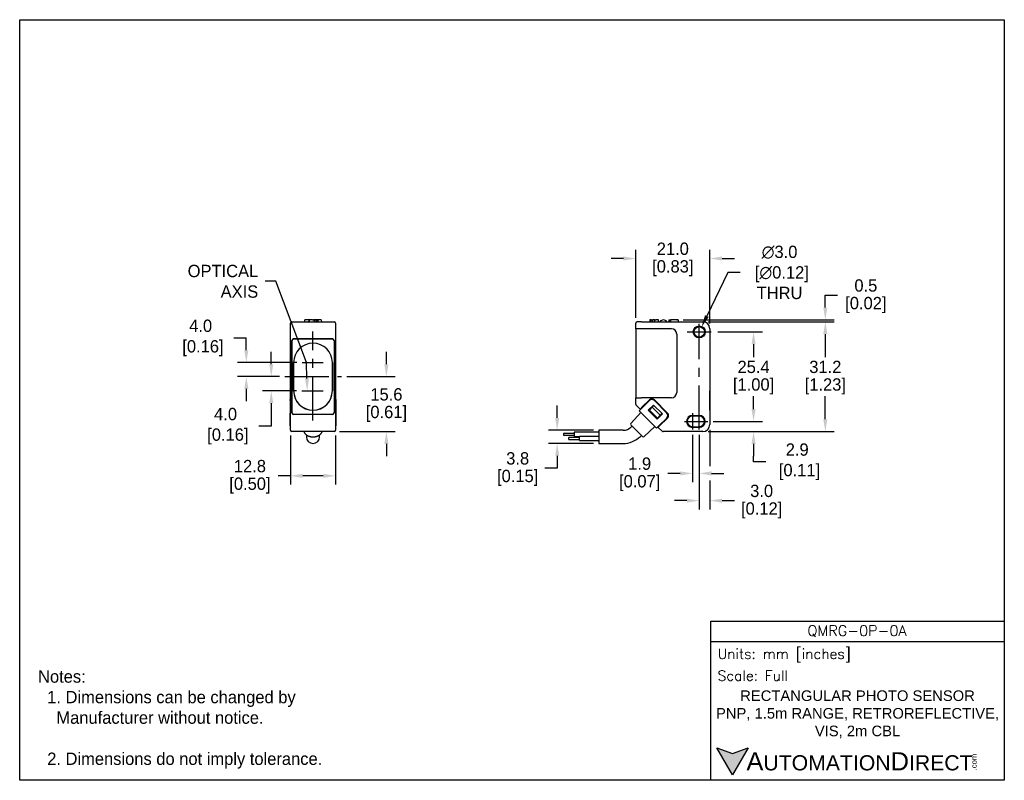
# Model space of a CAD drawing. Header units: inches. Extents: x 0 to 279, y 0 to 216.
import ezdxf
from ezdxf import colors
from ezdxf.entities.mleader import LeaderData, LeaderLine
from ezdxf.math import Vec2, Vec3

# ---------------------------------------------------------------- set-up
doc = ezdxf.new("R2010")
doc.units = ezdxf.units.IN
doc.header["$LTSCALE"] = 10
doc.header["$MEASUREMENT"] = 0
doc.linetypes.add('CENTER', pattern=[2, 1.25, -0.25, 0.25, -0.25])
for name, color, linetype in [('CENTERLINE', 40, 'CENTER'), ('DIMENSIONS', 140, 'Continuous'), ('TEXT', 140, 'Continuous')]:
    doc.layers.add(name, color=color, linetype=linetype)
doc.styles.add('\\M+2ABAC\\M+2A6A11', font='txt')
doc.styles.add('ROMANS', font='romans.shx')
doc.dimstyles.get("Standard").update_dxf_attribs({"dimtxt": 3.5, "dimasz": 3.5, "dimexe": 2.5, "dimexo": 1.5, "dimgap": 1, "dimtad": 0, "dimtih": 1, "dimtoh": 1, "dimdec": 1, "dimzin": 0, "dimdsep": 46, "dimtxsty": 'Standard', "dimcen": 0, "dimadec": 0, "dimazin": 0, "dimtfac": 1, "dimtdec": 1, "dimtofl": 0, "dimtmove": 0, "dimatfit": 3, "dimfxl": 0, "dimtolj": 1, "dimtzin": 0, "dimarcsym": 0})

# ---------------------------------------------------------------- blocks, each defined once
blk = doc.blocks.new('*D0')
at = {"layer": 'DEFPOINTS', "color": 0}
for p in [(195.83, 148.11), (174.83, 129.78), (195.83, 128.18)]:
    blk.add_point(p, dxfattribs=at)
at = {"layer": 'DIMENSIONS', "color": 0, "lineweight": -2}
for p, q in [((171.33, 148.11), (167.83, 148.11)), ((174.83, 131.28), (174.83, 150.61)), ((195.83, 129.68), (195.83, 150.61)), ((199.33, 148.11), (202.83, 148.11))]:
    blk.add_line(p, q, dxfattribs=at)
at = {"layer": 'DIMENSIONS', "color": 0}
for points in [[(171.33, 148.69), (171.33, 147.53), (174.83, 148.11)], [(199.33, 148.69), (199.33, 147.53), (195.83, 148.11)]]:
    blk.add_solid(points, dxfattribs=at)
at = {"layer": 'DIMENSIONS', "color": 0, "char_height": 3.5, "attachment_point": 5}
for s, insert in [('\\A1;21.0', (185.33, 150.86)), ('\\A1;[0.83]', (185.33, 145.36))]:
    blk.add_mtext(s, dxfattribs=dict(at, insert=insert))
blk = doc.blocks.new('*D1')
at = {"layer": 'DEFPOINTS', "color": 0}
for p in [(76.83, 99.38), (89.63, 99.38), (76.83, 86.42)]:
    blk.add_point(p, dxfattribs=at)
at = {"layer": 'DIMENSIONS', "color": 0, "lineweight": -2}
for p, q in [((76.83, 97.88), (76.83, 83.92)), ((89.63, 97.88), (89.63, 83.92)), ((76.83, 86.42), (73.33, 86.42)), ((86.13, 86.42), (80.33, 86.42))]:
    blk.add_line(p, q, dxfattribs=at)
at = {"layer": 'DIMENSIONS', "color": 0}
for points in [[(80.33, 87.01), (80.33, 85.84), (76.83, 86.42)], [(86.13, 87.01), (86.13, 85.84), (89.63, 86.42)]]:
    blk.add_solid(points, dxfattribs=at)
at = {"layer": 'DIMENSIONS', "color": 0, "char_height": 3.5, "attachment_point": 5}
for s, insert in [('\\A1;12.8', (65.33, 89.17)), ('\\A1;[0.50]', (65.33, 83.67))]:
    blk.add_mtext(s, dxfattribs=dict(at, insert=insert))
blk = doc.blocks.new('*D2')
at = {"layer": 'DEFPOINTS', "color": 0}
for p in [(91.3, 114.58), (104.06, 114.58), (89.23, 98.98)]:
    blk.add_point(p, dxfattribs=at)
at = {"layer": 'DIMENSIONS', "color": 0, "lineweight": -2}
for p, q in [((104.06, 118.08), (104.06, 121.58)), ((92.8, 114.58), (106.56, 114.58)), ((90.73, 98.98), (106.56, 98.98)), ((104.06, 95.48), (104.06, 91.98))]:
    blk.add_line(p, q, dxfattribs=at)
at = {"layer": 'DIMENSIONS', "color": 0}
for points in [[(103.47, 118.08), (104.64, 118.08), (104.06, 114.58)], [(103.47, 95.48), (104.64, 95.48), (104.06, 98.98)]]:
    blk.add_solid(points, dxfattribs=at)
at = {"layer": 'DIMENSIONS', "color": 0, "char_height": 3.5, "attachment_point": 5}
for s, insert in [('\\A1;15.6', (104.06, 109.53)), ('\\A1;[0.61]', (104.06, 104.03))]:
    blk.add_mtext(s, dxfattribs=dict(at, insert=insert))
blk = doc.blocks.new('*D3')
at = {"layer": 'DEFPOINTS', "color": 0}
for p in [(64.31, 118.58), (80.12, 118.58), (75.22, 114.58)]:
    blk.add_point(p, dxfattribs=at)
at = {"layer": 'DIMENSIONS', "color": 0, "lineweight": -2}
for p, q in [((60.81, 125.58), (64.31, 125.58)), ((64.31, 122.08), (64.31, 125.58)), ((78.62, 118.58), (61.81, 118.58)), ((73.72, 114.58), (61.81, 114.58)), ((64.31, 111.08), (64.31, 107.58))]:
    blk.add_line(p, q, dxfattribs=at)
at = {"layer": 'DIMENSIONS', "color": 0}
for points in [[(63.73, 122.08), (64.89, 122.08), (64.31, 118.58)], [(63.73, 111.08), (64.89, 111.08), (64.31, 114.58)]]:
    blk.add_solid(points, dxfattribs=at)
at = {"layer": 'DIMENSIONS', "color": 0, "insert": (51.35, 125.58), "char_height": 3.5, "attachment_point": 5}
blk.add_mtext('\\A1;4.0\\P [0.16]', dxfattribs=at)
blk = doc.blocks.new('*D4')
at = {"layer": 'DEFPOINTS', "color": 0}
for p in [(75.22, 114.58), (71.38, 110.55), (80.04, 110.55)]:
    blk.add_point(p, dxfattribs=at)
at = {"layer": 'DIMENSIONS', "color": 0, "lineweight": -2}
for p, q in [((71.38, 118.08), (71.38, 121.58)), ((73.72, 114.58), (68.88, 114.58)), ((78.54, 110.55), (68.88, 110.55)), ((71.38, 107.05), (71.38, 100.52)), ((71.38, 100.52), (67.88, 100.52))]:
    blk.add_line(p, q, dxfattribs=at)
at = {"layer": 'DIMENSIONS', "color": 0}
for points in [[(70.8, 118.08), (71.96, 118.08), (71.38, 114.58)], [(70.8, 107.05), (71.96, 107.05), (71.38, 110.55)]]:
    blk.add_solid(points, dxfattribs=at)
at = {"layer": 'DIMENSIONS', "color": 0, "insert": (58.42, 100.52), "char_height": 3.5, "attachment_point": 5}
blk.add_mtext('\\A1;4.0\\P [0.16]', dxfattribs=at)
blk = doc.blocks.new('*D5')
at = {"layer": 'DEFPOINTS', "color": 0}
for p in [(164.35, 99.36), (152.52, 95.61), (164.35, 95.61)]:
    blk.add_point(p, dxfattribs=at)
at = {"layer": 'DIMENSIONS', "color": 0, "lineweight": -2}
for p, q in [((152.52, 102.86), (152.52, 106.36)), ((162.85, 99.36), (150.02, 99.36)), ((162.85, 95.61), (150.02, 95.61)), ((152.52, 92.11), (152.52, 88.61)), ((152.52, 88.61), (149.02, 88.61))]:
    blk.add_line(p, q, dxfattribs=at)
at = {"layer": 'DIMENSIONS', "color": 0}
for points in [[(151.94, 102.86), (153.1, 102.86), (152.52, 99.36)], [(151.94, 92.11), (153.1, 92.11), (152.52, 95.61)]]:
    blk.add_solid(points, dxfattribs=at)
at = {"layer": 'DIMENSIONS', "color": 0, "char_height": 3.5, "attachment_point": 5}
for s, insert in [('\\A1;3.8', (141.31, 91.36)), ('\\A1;[0.15]', (141.31, 85.86))]:
    blk.add_mtext(s, dxfattribs=dict(at, insert=insert))
blk = doc.blocks.new('*D6')
at = {"layer": 'DEFPOINTS', "color": 0}
for p in [(186.81, 130.68), (193.83, 130.18), (228.61, 130.68)]:
    blk.add_point(p, dxfattribs=at)
at = {"layer": 'DIMENSIONS', "color": 0, "lineweight": -2}
for p, q in [((228.61, 134.18), (228.61, 137.68)), ((228.61, 137.68), (232.11, 137.68)), ((188.31, 130.68), (231.11, 130.68)), ((195.33, 130.18), (231.11, 130.18)), ((228.61, 126.68), (228.61, 123.18))]:
    blk.add_line(p, q, dxfattribs=at)
at = {"layer": 'DIMENSIONS', "color": 0}
for points in [[(228.02, 134.18), (229.19, 134.18), (228.61, 130.68)], [(228.02, 126.68), (229.19, 126.68), (228.61, 130.18)]]:
    blk.add_solid(points, dxfattribs=at)
at = {"layer": 'DIMENSIONS', "color": 0, "char_height": 3.5, "attachment_point": 5}
for s, insert in [('\\A1;0.5', (240.11, 140.43)), ('\\A1;[0.02]', (240.11, 134.93))]:
    blk.add_mtext(s, dxfattribs=dict(at, insert=insert))
blk = doc.blocks.new('*D7')
at = {"layer": 'DEFPOINTS', "color": 0}
for p in [(193.83, 130.18), (193.83, 98.98), (228.61, 98.98)]:
    blk.add_point(p, dxfattribs=at)
at = {"layer": 'DIMENSIONS', "color": 0, "lineweight": -2}
for p, q in [((195.33, 130.18), (231.11, 130.18)), ((228.61, 126.68), (228.61, 120.08)), ((228.61, 102.48), (228.61, 109.08)), ((195.33, 98.98), (231.11, 98.98))]:
    blk.add_line(p, q, dxfattribs=at)
at = {"layer": 'DIMENSIONS', "color": 0}
for points in [[(228.02, 126.68), (229.19, 126.68), (228.61, 130.18)], [(228.02, 102.48), (229.19, 102.48), (228.61, 98.98)]]:
    blk.add_solid(points, dxfattribs=at)
at = {"layer": 'DIMENSIONS', "color": 0, "char_height": 3.5, "attachment_point": 5}
for s, insert in [('\\A1;31.2', (228.61, 117.33)), ('\\A1;[1.23]', (228.61, 111.83))]:
    blk.add_mtext(s, dxfattribs=dict(at, insert=insert))
blk = doc.blocks.new('*D8')
at = {"layer": 'DEFPOINTS', "color": 0}
for p in [(196.61, 127.28), (208.25, 127.28), (196.91, 101.88)]:
    blk.add_point(p, dxfattribs=at)
at = {"layer": 'DIMENSIONS', "color": 0, "lineweight": -2}
for p, q in [((198.11, 127.28), (210.75, 127.28)), ((208.25, 123.78), (208.25, 120.08)), ((208.25, 105.38), (208.25, 109.08)), ((198.41, 101.88), (210.75, 101.88))]:
    blk.add_line(p, q, dxfattribs=at)
at = {"layer": 'DIMENSIONS', "color": 0}
for points in [[(207.67, 123.78), (208.83, 123.78), (208.25, 127.28)], [(207.67, 105.38), (208.83, 105.38), (208.25, 101.88)]]:
    blk.add_solid(points, dxfattribs=at)
at = {"layer": 'DIMENSIONS', "color": 0, "char_height": 3.5, "attachment_point": 5}
for s, insert in [('\\A1;25.4', (208.25, 117.33)), ('\\A1;[1.00]', (208.25, 111.83))]:
    blk.add_mtext(s, dxfattribs=dict(at, insert=insert))
blk = doc.blocks.new('*D9')
at = {"layer": 'DEFPOINTS', "color": 0}
for p in [(195.31, 101.88), (193.83, 98.98), (208.25, 98.98)]:
    blk.add_point(p, dxfattribs=at)
at = {"layer": 'DIMENSIONS', "color": 0, "lineweight": -2}
for p, q in [((208.25, 105.38), (208.25, 108.88)), ((196.81, 101.88), (210.75, 101.88)), ((195.33, 98.98), (210.75, 98.98)), ((208.25, 95.48), (208.25, 91.98)), ((208.25, 90.44), (208.25, 91.98)), ((211.75, 90.44), (208.25, 90.44))]:
    blk.add_line(p, q, dxfattribs=at)
at = {"layer": 'DIMENSIONS', "color": 0}
for points in [[(207.67, 105.38), (208.83, 105.38), (208.25, 101.88)], [(207.67, 95.48), (208.83, 95.48), (208.25, 98.98)]]:
    blk.add_solid(points, dxfattribs=at)
at = {"layer": 'DIMENSIONS', "color": 0, "insert": (220.63, 90.44), "char_height": 3.5, "attachment_point": 5}
blk.add_mtext('\\A1;2.9\\P [0.11]', dxfattribs=at)
blk = doc.blocks.new('*D10')
at = {"layer": 'DEFPOINTS', "color": 0}
for p in [(190.93, 99.55), (192.83, 99.54), (190.93, 87.11)]:
    blk.add_point(p, dxfattribs=at)
at = {"layer": 'DIMENSIONS', "color": 0, "lineweight": -2}
for p, q in [((190.93, 98.05), (190.93, 84.61)), ((192.83, 98.04), (192.83, 84.61)), ((187.43, 87.11), (183.93, 87.11)), ((196.33, 87.11), (199.83, 87.11))]:
    blk.add_line(p, q, dxfattribs=at)
at = {"layer": 'DIMENSIONS', "color": 0}
for points in [[(187.43, 87.69), (187.43, 86.52), (190.93, 87.11)], [(196.33, 87.69), (196.33, 86.52), (192.83, 87.11)]]:
    blk.add_solid(points, dxfattribs=at)
at = {"layer": 'DIMENSIONS', "color": 0, "char_height": 3.5, "attachment_point": 5}
for s, insert in [('\\A1;1.9', (175.93, 89.86)), ('\\A1;[0.07]', (175.93, 84.36))]:
    blk.add_mtext(s, dxfattribs=dict(at, insert=insert))
blk = doc.blocks.new('*D11')
at = {"layer": 'DEFPOINTS', "color": 0}
for p in [(195.83, 100.98), (192.83, 99.54), (195.83, 79.38)]:
    blk.add_point(p, dxfattribs=at)
at = {"layer": 'DIMENSIONS', "color": 0, "lineweight": -2}
for p, q in [((192.83, 98.04), (192.83, 76.88)), ((195.83, 99.48), (195.83, 89.14)), ((195.83, 85.1), (195.83, 76.88)), ((189.33, 79.38), (185.83, 79.38)), ((199.33, 79.38), (202.83, 79.38))]:
    blk.add_line(p, q, dxfattribs=at)
at = {"layer": 'DIMENSIONS', "color": 0}
for points in [[(189.33, 79.97), (189.33, 78.8), (192.83, 79.38)], [(199.33, 79.97), (199.33, 78.8), (195.83, 79.38)]]:
    blk.add_solid(points, dxfattribs=at)
at = {"layer": 'DIMENSIONS', "color": 0, "char_height": 3.5, "attachment_point": 5}
for s, insert in [('\\A1;3.0', (210.54, 82.13)), ('\\A1;[0.12]', (210.54, 76.63))]:
    blk.add_mtext(s, dxfattribs=dict(at, insert=insert))
blk = doc.blocks.new('*D12')
at = {"layer": 'DEFPOINTS', "color": 0}
for p in [(193.48, 128.63), (192.18, 125.92)]:
    blk.add_point(p, dxfattribs=at)
at = {"layer": 'DIMENSIONS', "color": 0, "lineweight": -2}
for p, q in [((200.91, 144.15), (194.99, 131.78)), ((204.41, 144.15), (200.91, 144.15))]:
    blk.add_line(p, q, dxfattribs=at)
at = {"layer": 'DIMENSIONS', "color": 0}
blk.add_solid([(194.47, 132.04), (195.52, 131.53), (193.48, 128.63)], dxfattribs=at)
at = {"layer": 'DIMENSIONS', "color": 0, "insert": (215.62, 144.15), "char_height": 3.5, "attachment_point": 5}
blk.add_mtext('\\A1;∅3.0\\P [∅0.12]\\PTHRU', dxfattribs=at)

msp = doc.modelspace()

# ---------------------------------------------------------------- hatches: boundary and pattern name
at = {"layer": 'TEXT'}
msp.add_hatch(color=256, dxfattribs=at).paths.add_polyline_path([(206.74, 9.21), (202.31, 7.59), (197.87, 9.21), (202.31, 1.53)])

# ---------------------------------------------------------------- linework, layer by layer
for p, q in [((76.83, 128.18), (76.83, 129.78)), ((77.23, 130.18), (89.23, 130.18)), ((80.87, 130.18), (80.88, 130.69)), ((82.87, 130.69), (80.88, 130.69)), ((83.08, 130.68), (82.11, 130.68)), ((82.11, 130.68), (82.11, 130.18)), ((82.87, 130.69), (82.87, 130.68)), ((83.08, 130.68), (83.36, 130.68)), ((83.57, 130.68), (83.36, 130.68)), ((84.1, 130.68), (83.57, 130.68)), ((83.57, 130.68), (83.57, 130.18)), ((83.6, 130.69), (83.6, 130.68)), ((85.59, 130.69), (83.6, 130.69)), ((84.1, 130.68), (84.46, 130.68)), ((84.1, 130.18), (84.1, 130.68)), ((84.7, 130.68), (84.46, 130.68)), ((84.46, 130.18), (84.46, 130.68)), ((84.7, 130.18), (84.7, 130.68)), ((85.59, 130.69), (85.6, 130.18)), ((89.63, 129.78), (89.63, 128.18)), ((174.83, 128.18), (174.83, 129.78)), ((176.48, 130.18), (175.23, 130.18)), ((176.48, 130.18), (193.83, 130.18)), ((179.19, 130.68), (178.82, 130.68)), ((178.82, 130.68), (178.82, 130.18)), ((179.19, 130.68), (179.63, 130.68)), ((179.19, 130.18), (179.19, 130.68)), ((180.21, 130.68), (179.63, 130.68)), ((179.63, 130.18), (179.63, 130.68)), ((180.36, 130.68), (180.21, 130.68)), ((180.21, 130.18), (180.21, 130.68)), ((180.36, 130.68), (180.59, 130.68)), ((181.28, 130.68), (180.59, 130.68)), ((181.28, 130.18), (181.28, 130.68)), ((184.22, 130.68), (184.4, 130.68)), ((184.22, 130.68), (184.22, 130.18)), ((184.4, 130.68), (184.75, 130.68)), ((184.4, 130.18), (184.4, 130.68)), ((186.47, 130.68), (184.75, 130.68)), ((184.75, 130.18), (184.75, 130.68)), ((186.47, 130.68), (186.61, 130.68)), ((186.81, 130.68), (186.61, 130.68)), ((186.81, 130.68), (186.81, 130.18)), ((76.83, 100.98), (76.83, 128.18)), ((89.63, 128.18), (89.63, 100.98)), ((176.48, 128.18), (174.83, 128.18)), ((174.98, 108.58), (174.98, 128.18)), ((184.93, 128.18), (176.48, 128.18)), ((186.43, 126.68), (186.43, 110.08)), ((195.83, 128.18), (195.83, 100.98)), ((77.25, 124.87), (77.25, 104.28)), ((77.25, 104.28), (77.25, 124.87)), ((77.65, 125.27), (88.81, 125.27)), ((88.81, 125.27), (77.65, 125.27)), ((89.21, 124.87), (89.21, 104.28)), ((89.21, 124.87), (89.21, 104.28)), ((195.84, 124.07), (195.83, 124.07)), ((195.84, 124.07), (195.84, 118.58)), ((77.73, 110.58), (77.73, 118.58)), ((77.74, 118.58), (77.74, 110.55)), ((88.73, 110.55), (88.73, 118.58)), ((88.73, 118.58), (88.73, 110.58)), ((195.84, 118.58), (195.84, 110.55)), ((195.84, 105.06), (195.84, 110.55)), ((76.72, 107.79), (76.72, 108.09)), ((76.83, 108.09), (76.72, 108.09)), ((76.72, 107.79), (76.72, 104.26)), ((89.73, 108.09), (89.63, 108.09)), ((89.73, 108.09), (89.73, 107.79)), ((89.73, 107.79), (89.73, 104.26)), ((174.83, 108.58), (176.48, 108.58)), ((174.83, 106.73), (174.83, 108.58)), ((176.05, 105.35), (174.95, 106.45)), ((178.7, 107.79), (176.43, 105.53)), ((184.93, 108.58), (176.48, 108.58)), ((176.48, 105.79), (178.7, 108.01)), ((179.83, 106.52), (178.34, 105.04)), ((179.51, 105.92), (179.97, 106.38)), ((182.37, 103.98), (179.83, 106.52)), ((180.11, 108.01), (183.86, 104.26)), ((180.11, 107.79), (183.65, 104.26)), ((76.72, 102.84), (76.72, 104.26)), ((88.81, 103.88), (77.65, 103.88)), ((88.81, 103.88), (77.65, 103.88)), ((89.73, 104.26), (89.73, 102.84)), ((176.27, 104.42), (173.41, 101.32)), ((175.8, 104.9), (176.43, 105.53)), ((180.75, 99.95), (175.8, 104.9)), ((176.31, 105.62), (176.05, 105.35)), ((176.15, 105.25), (176.05, 105.35)), ((176.48, 105.79), (176.31, 105.62)), ((178.34, 105.04), (180.89, 102.49)), ((179.51, 105.92), (178.7, 105.11)), ((180.96, 102.84), (178.7, 105.11)), ((181.77, 103.65), (179.51, 105.92)), ((180.89, 102.49), (182.37, 103.98)), ((181.77, 103.65), (180.96, 102.84)), ((182.23, 104.12), (181.77, 103.65)), ((190.93, 103.58), (192.83, 103.58)), ((195.83, 105.06), (195.84, 105.06)), ((76.72, 100.58), (76.72, 102.84)), ((76.83, 99.38), (76.83, 100.98)), ((89.63, 100.98), (89.63, 99.38)), ((89.73, 102.84), (89.73, 100.58)), ((176.76, 97.57), (173.42, 100.91)), ((181.38, 100.58), (183.65, 102.84)), ((183.86, 102.84), (181.49, 100.48)), ((192.83, 103.38), (190.93, 103.38)), ((89.23, 98.97), (77.23, 98.97)), ((81.36, 98.05), (81.36, 97.48)), ((85.11, 97.48), (85.11, 98.04)), ((154.35, 98.48), (154.35, 97.96)), ((157.35, 98.48), (154.35, 98.48)), ((154.35, 97.96), (157.35, 97.96)), ((157.35, 98.82), (157.35, 97.63)), ((164.35, 98.82), (157.35, 98.82)), ((164.35, 99.36), (164.35, 95.61)), ((171.26, 99.36), (164.35, 99.36)), ((173.77, 100.56), (173.47, 100.27)), ((176.12, 97.62), (176.42, 97.91)), ((177.18, 97.56), (180.27, 100.42)), ((181.38, 100.58), (180.75, 99.95)), ((181.21, 100.19), (181.1, 100.3)), ((181.21, 100.19), (181.49, 100.48)), ((182.31, 99.09), (181.21, 100.19)), ((193.83, 98.97), (182.59, 98.97)), ((190.93, 100.38), (192.83, 100.38)), ((192.83, 100.18), (190.93, 100.18)), ((155.85, 96.77), (155.85, 97.29)), ((158.85, 97.29), (155.85, 97.29)), ((155.85, 96.77), (158.85, 96.77)), ((157.35, 97.63), (158.85, 97.63)), ((158.85, 96.44), (158.85, 97.63)), ((164.35, 97.63), (158.85, 97.63)), ((158.85, 96.44), (164.35, 96.44)), ((164.35, 95.61), (171.26, 95.61))]:
    msp.add_line(p, q)
for radius in [1.7, 1.5]:
    msp.add_circle((192.83, 127.28), radius)
for centre, radius, start, end in [((77.23, 129.78), 0.4, 90, 180), ((89.23, 129.78), 0.4, 0, 90), ((175.23, 129.78), 0.4, 90, 180), ((182.67, 129.44), 1.25, 36.2948, 143.7052), ((193.83, 128.18), 2, 0, 90), ((184.93, 126.68), 1.5, 0, 90), ((77.65, 124.87), 0.4, 90, 180), ((77.65, 124.87), 0.4, 90, 180), ((83.23, 118.58), 5.5, 0, 180), ((83.23, 118.58), 5.5, 0, 180), ((88.81, 124.87), 0.4, 0, 90), ((88.81, 124.87), 0.4, 0, 90), ((83.23, 110.58), 5.5, 180, 0), ((83.23, 110.55), 5.5, 180, 0), ((184.93, 110.08), 1.5, 270, 0), ((175.23, 106.73), 0.4, 180, 225), ((179.4, 107.3), 1, 45, 135), ((179.4, 107.09), 1, 45, 135), ((77.65, 104.28), 0.4, 180, 270), ((77.65, 104.28), 0.4, 180, 270), ((88.81, 104.28), 0.4, 270, 0), ((88.81, 104.28), 0.4, 270, 0), ((182.94, 103.55), 1, 315, 45), ((183.15, 103.55), 1, 315, 45), ((190.93, 101.88), 1.7, 90, 270), ((192.83, 101.88), 1.7, 270, 90), ((173.63, 101.12), 0.3, 137.2906, 225), ((190.93, 101.88), 1.5, 90, 270), ((192.83, 101.88), 1.5, 270, 90), ((193.83, 100.98), 2, 270, 0), ((77.23, 99.38), 0.4, 180, 270), ((89.23, 99.38), 0.4, 270, 0), ((171.26, 102.48), 3.12, 270, 315), ((182.59, 99.38), 0.4, 225, 270), ((83.23, 97.48), 1.88, 180, 0), ((171.26, 102.48), 6.87, 270, 315), ((176.97, 97.78), 0.3, 225, 312.7094)]:
    msp.add_arc(centre, radius, start, end)
for centre, start_param, end_param in [((77.62, 100.58), 0, 0.499593), ((88.83, 100.58), 2.66571, 3.141593)]:
    msp.add_ellipse(centre, major_axis=(-0.9, 0), ratio=0.707107, start_param=start_param, end_param=end_param)
msp.add_open_spline([(81.81, 130.18), (81.89, 130.27), (81.99, 130.35), (82.11, 130.4)], degree=3)
msp.add_open_spline([(80.65, 98.97), (80.65, 98.97), (80.66, 98.93), (80.69, 98.86), (80.75, 98.75), (80.81, 98.64), (80.87, 98.53), (80.95, 98.43), (81.04, 98.33), (81.13, 98.23), (81.23, 98.14), (81.34, 98.06), (81.46, 97.98), (81.58, 97.9), (81.71, 97.83), (81.84, 97.77), (81.98, 97.71), (82.12, 97.66), (82.27, 97.61), (82.42, 97.57), (82.57, 97.54), (82.73, 97.51), (82.88, 97.5), (83.04, 97.48), (83.2, 97.48), (83.36, 97.48), (83.52, 97.49), (83.68, 97.51), (83.83, 97.53), (83.99, 97.56), (84.14, 97.59), (84.29, 97.64), (84.43, 97.69), (84.57, 97.74), (84.71, 97.8), (84.84, 97.87), (84.96, 97.95), (85.08, 98.03), (85.19, 98.11), (85.3, 98.2), (85.4, 98.29), (85.49, 98.39), (85.57, 98.5), (85.64, 98.6), (85.71, 98.71), (85.76, 98.82), (85.8, 98.91), (85.82, 98.96), (85.82, 98.97)], degree=3, knots=[0.0638271, 0.0638271, 0.0638271, 0.0638271, 0.0645259, 0.0834714, 0.1025023, 0.1216313, 0.1408653, 0.1602047, 0.179645, 0.199177, 0.2187886, 0.2384661, 0.2581957, 0.2779641, 0.2977597, 0.3175726, 0.3373949, 0.35722, 0.3770436, 0.3968636, 0.4166791, 0.43649, 0.4562973, 0.476102, 0.495906, 0.5157112, 0.5355195, 0.5553324, 0.5751521, 0.5949803, 0.6148187, 0.6346683, 0.6545296, 0.6744021, 0.6942842, 0.714173, 0.7340619, 0.7539434, 0.773808, 0.7936438, 0.8134369, 0.8331719, 0.8528329, 0.8724046, 0.8918742, 0.9112327, 0.9304765, 0.9363024, 0.9363024, 0.9363024, 0.9363024])
at = {"layer": 'CENTERLINE'}
for p, q in [((192.83, 99.54), (192.83, 129.59)), ((83.23, 102.12), (83.23, 127.44)), ((189.43, 127.28), (196.23, 127.28)), ((80.12, 118.58), (86.09, 118.58)), ((75.22, 114.58), (91.3, 114.58)), ((80.04, 110.55), (86.14, 110.55)), ((190.93, 104.2), (190.93, 99.55)), ((188.63, 101.88), (195.31, 101.88))]:
    msp.add_line(p, q, dxfattribs=at)
at = {"layer": 'DEFPOINTS'}
msp.add_lwpolyline([(0, 215.9), (279.4, 215.9), (279.4, 0), (0, 0)], close=True, dxfattribs=at)
at = {"layer": 'TEXT'}
msp.add_line((196.09, 39.42), (279.4, 39.42), dxfattribs=at)
for points in [[(196.09, 0), (196.09, 45.17), (279.4, 45.17), (279.4, 0)], [(206.74, 9.21), (202.31, 1.53), (197.87, 9.21), (202.31, 7.59)]]:
    msp.add_lwpolyline(points, close=True, dxfattribs=at)

# ---------------------------------------------------------------- texts
for s, insert, char_height, width, attachment_point, style in [('QMRG-0P-0A', (237.62, 42.33), 3, 55.9017, 5, 'ROMANS'), (' Units: mm [inches]', (196.09, 35.43), 2.8712, 83.3079, 4, 'ROMANS'), (' Scale: Full', (196.09, 29.69), 2.8712, 83.3079, 4, 'ROMANS'), ('{\\fArial|b0|i0|c0|p34;     \\H1.2x;A\\H0.8333x;UTOMATION\\H1.2x;D\\H0.8333x;IRECT}', (197.87, 5.37), 4.3068, 72.9565, 4, '\\M+2ABAC\\M+2A6A11')]:
    msp.add_mtext(s, dxfattribs=dict(at, insert=insert, char_height=char_height, width=width, attachment_point=attachment_point, style=style))
at = {"layer": 'TEXT', "insert": (5.21, 31.21), "char_height": 3.5, "attachment_point": 1}
msp.add_mtext_dynamic_manual_height_columns('Notes:\\P  1. Dimensions can be changed by      \\P    Manufacturer without notice.\\P\\P  2. Dimensions do not imply tolerance.', width=120.7165, gutter_width=1, heights=[0], dxfattribs=at)
at = {"layer": 'TEXT', "insert": (237.75, 18.74), "char_height": 3, "width": 83.8193, "attachment_point": 5}
msp.add_mtext('{\\fArial|b0|i0|c0|p34;RECTANGULAR PHOTO SENSOR\\PPNP, 1.5m RANGE, RETROREFLECTIVE, VIS, 2m CBL}', dxfattribs=at)
at = {"layer": 'TEXT', "insert": (270.01, 2.84), "char_height": 1.5505, "width": 4.5946, "attachment_point": 1, "rotation": 90, "style": '\\M+2ABAC\\M+2A6A11'}
msp.add_mtext('{\\fArial|b0|i0|c0|p34;.com}', dxfattribs=at)

# ---------------------------------------------------------------- dimensions: what is measured, and where the dimension line sits
at = {"layer": 'DIMENSIONS'}
for base, p1, p2, picture, middle in [((195.83, 148.11), (174.83, 129.78), (195.83, 128.18), '*D0', (185.33, 148.11)), ((195.83, 79.38), (192.83, 99.54), (195.83, 100.98), '*D11', (210.54, 79.38)), ((76.83, 86.42), (89.63, 99.38), (76.83, 99.38), '*D1', (65.33, 86.42)), ((190.93, 87.11), (192.83, 99.54), (190.93, 99.55), '*D10', (175.93, 87.11))]:
    dim = msp.add_linear_dim(base=base, p1=p1, p2=p2, dimstyle='Standard', override={"dimpost": '\\X'}, dxfattribs=at)
    dim.commit()
    dim.dimension.update_dxf_attribs({"geometry": picture, "text_midpoint": middle})
dim = msp.add_diameter_dim_2p(p1=(192.18, 125.92), p2=(193.48, 128.63), text='<>\\PTHRU', dimstyle='Standard', override={"dimpost": '\\X'}, dxfattribs=at)
dim.commit()
dim.dimension.update_dxf_attribs({"geometry": '*D12', "text_midpoint": (215.62, 144.15), "dimtype": 163})
for base, p1, p2, picture, middle in [((228.61, 130.68), (193.83, 130.18), (186.81, 130.68), '*D6', (240.11, 137.68)), ((228.61, 98.97), (193.83, 130.18), (193.83, 98.97), '*D7', (228.61, 114.58)), ((208.25, 127.28), (196.91, 101.88), (196.61, 127.28), '*D8', (208.25, 114.58)), ((104.06, 114.58), (89.23, 98.97), (91.3, 114.58), '*D2', (104.06, 106.78)), ((152.51889823, 95.60591446), (164.34675373, 99.35591446), (164.34675373, 95.60591446), '*D5', (141.3105649, 88.60591446))]:
    dim = msp.add_linear_dim(base=base, p1=p1, p2=p2, angle=90, dimstyle='Standard', override={"dimpost": '\\X'}, dxfattribs=at)
    dim.commit()
    dim.dimension.update_dxf_attribs({"geometry": picture, "text_midpoint": middle})
for base, p1, p2, override, picture, middle in [((64.31, 118.58), (75.22, 114.58), (80.12, 118.58), {"dimpost": '\\X', "dimtmove": 1}, '*D3', (63.47, 123.99)), ((71.38, 110.55), (75.22, 114.58), (80.04, 110.55), {"dimpost": '\\X'}, '*D4', (58.42, 100.52)), ((208.25, 98.97), (195.31, 101.88), (193.83, 98.97), {"dimpost": '\\X', "dimtmove": 1}, '*D9', (214.49, 90.44))]:
    dim = msp.add_linear_dim(base=base, p1=p1, p2=p2, angle=90, dimstyle='Standard', override=override, dxfattribs=at)
    dim.commit()
    dim.dimension.update_dxf_attribs({"geometry": picture, "text_midpoint": middle, "dimtype": 160})

# ---------------------------------------------------------------- leaders
ml = msp.add_multileader_mtext('Standard', dxfattribs=at)
ml.set_content('OPTICAL \\PAXIS', color=256)
ml.set_leader_properties()
ml.build(insert=Vec2(0, 0))
ml.multileader.update_dxf_attribs({"text_left_attachment_type": 2, "text_right_attachment_type": 2, "dogleg_length": 3, "arrow_head_size": 3.5})
ctx = ml.context
ctx.base_point, ctx.char_height, ctx.arrow_head_size, ctx.plane_origin = Vec3(43.53, 141.65), 3.5, 3.5, Vec3(81.6, 110.55)
ctx.left_attachment, ctx.right_attachment, ctx.text_align_type = 2, 2, 2
notes = []
notes.append((ctx, [(0, (1, 1, 0), (72.69, 141.65), (-1, 0), 3, [(1, [(81.6, 110.55), (81.39, 118.59)], 0, [])])]))
ctx.mtext.insert, ctx.mtext.alignment, ctx.mtext.flow_direction = Vec3(67.69, 146.32), 3, 5
for ctx, leaders in notes:
    for number, flags, end, landing, length, lines in leaders:
        leader = LeaderData()
        leader.index, (leader.has_last_leader_line, leader.has_dogleg_vector, leader.attachment_direction) = number, flags
        leader.last_leader_point, leader.dogleg_vector, leader.dogleg_length = Vec3(end), Vec3(landing), length
        for number, points, colour, breaks in lines:
            line = LeaderLine()
            line.index, line.vertices, line.color, line.breaks = number, Vec3.list(points), colors.encode_raw_color(colour), breaks
            leader.lines.append(line)
        ctx.leaders.append(leader)

doc.saveas('drawing.dxf')
